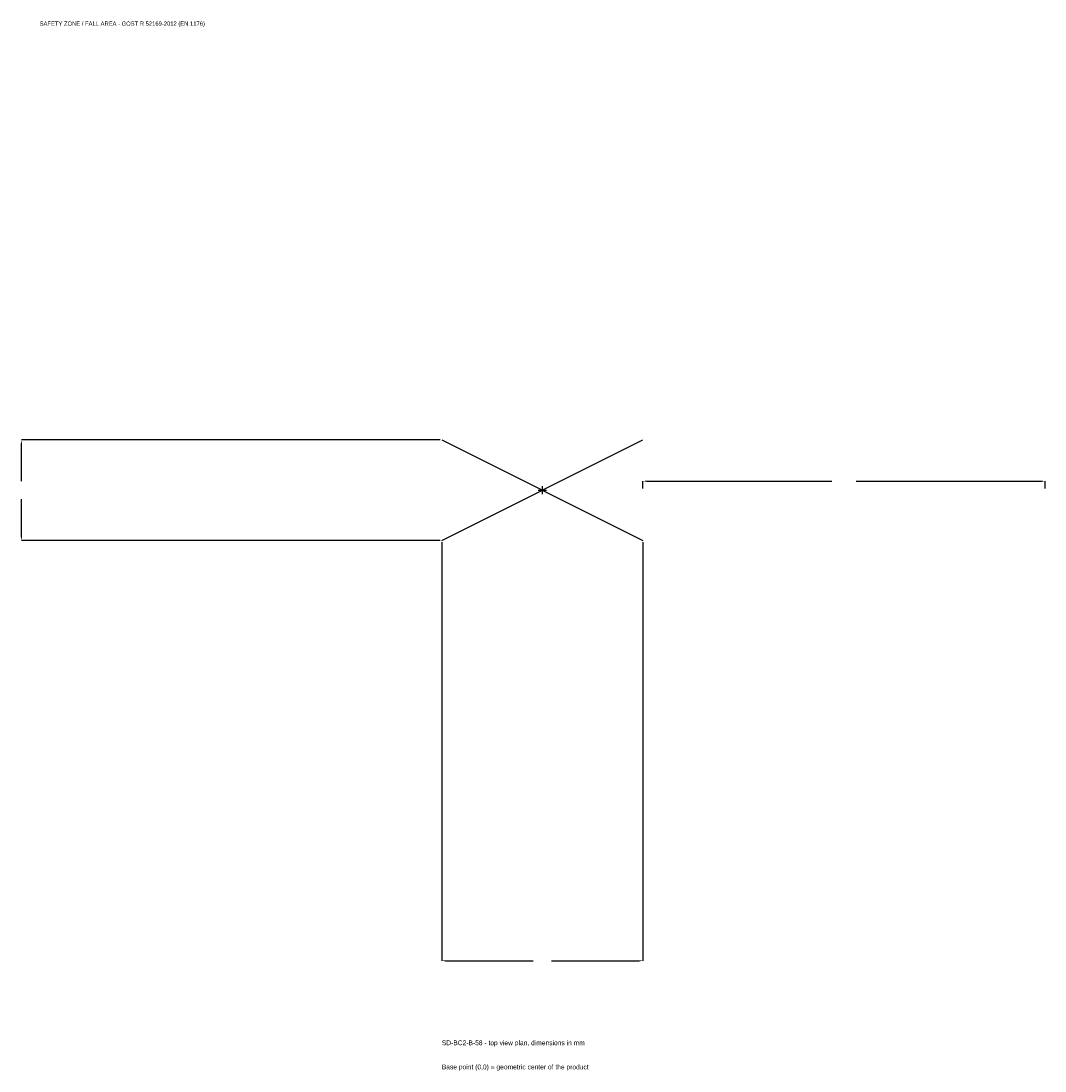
# Model space of a CAD drawing. Extents: x -1945 to 1875, y -2166 to 1750.
import ezdxf

# ---------------------------------------------------------------- set-up
doc = ezdxf.new("R2010")
doc.units = 0
for name, color, linetype in [('GP_MAF_zona_bezopasnosti', 1, 'Continuous'), ('ZSK_DANNYE', 3, 'Continuous'), ('ZSK_KONTUR', 7, 'Continuous'), ('ZSK_RAZMERY', 8, 'Continuous')]:
    doc.layers.add(name, color=color, linetype=linetype)
doc.dimstyles.new('ORION', dxfattribs={"dimtxt": 22.5, "dimasz": 13.5, "dimexe": 1.25, "dimexo": 6.75, "dimtad": 1, "dimcen": 2.5, "dimazin": 3, "dimtfac": 1, "dimtmove": 0, "dimatfit": 3})

# ---------------------------------------------------------------- blocks, each defined once
blk = doc.blocks.new('_CLOSEDFILLED')
at = {"color": 0, "linetype": 'BYBLOCK'}
blk.add_solid([(-1, 0.16), (0, 0), (-1, -0.16)], dxfattribs=at)
blk = doc.blocks.new('*D1')
for p, q in [((-375, -194.25), (-375, -1755)), ((375, -194.25), (375, -1755)), ((-361.5, -1755), (-33.75, -1755)), ((33.75, -1755), (361.5, -1755))]:
    blk.add_line(p, q)
at = {"layer": 'Defpoints'}
for p in [(-375, -187.5), (375, -187.5), (-375, -1755)]:
    blk.add_point(p, dxfattribs=at)
at = {"layer": 'ZSK_RAZMERY', "xscale": 13.5, "yscale": 13.5, "rotation": 180}
blk.add_blockref('_CLOSEDFILLED', (-375, -1755), dxfattribs=at)
at = {"layer": 'ZSK_RAZMERY', "xscale": 13.5, "yscale": 13.5}
blk.add_blockref('_CLOSEDFILLED', (375, -1755), dxfattribs=at)
blk = doc.blocks.new('*D2')
for p, q in [((-381.75, 187.5), (-1942.5, 187.5)), ((-1942.5, 33.75), (-1942.5, 174)), ((-1942.5, -174), (-1942.5, -33.75)), ((-381.75, -187.5), (-1942.5, -187.5))]:
    blk.add_line(p, q)
at = {"layer": 'Defpoints'}
for p in [(-375, 187.5), (-1942.5, -187.5), (-375, -187.5)]:
    blk.add_point(p, dxfattribs=at)
at = {"layer": 'ZSK_RAZMERY', "xscale": 13.5, "yscale": 13.5}
for p, rotation in [((-1942.5, 187.5), 90), ((-1942.5, -187.5), 270)]:
    blk.add_blockref('_CLOSEDFILLED', p, dxfattribs=dict(at, rotation=rotation))
blk = doc.blocks.new('*D3')
for p, q in [((375, 6.75), (375, 33.75)), ((388.5, 33.75), (1080, 33.75)), ((1170, 33.75), (1861.5, 33.75)), ((1875, 6.75), (1875, 33.75))]:
    blk.add_line(p, q)
at = {"layer": 'Defpoints'}
for p in [(375, 33.75), (375, 0), (1875, 0)]:
    blk.add_point(p, dxfattribs=at)
at = {"layer": 'ZSK_RAZMERY', "xscale": 13.5, "yscale": 13.5, "rotation": 180}
blk.add_blockref('_CLOSEDFILLED', (375, 33.75), dxfattribs=at)
at = {"layer": 'ZSK_RAZMERY', "xscale": 13.5, "yscale": 13.5}
blk.add_blockref('_CLOSEDFILLED', (1875, 33.75), dxfattribs=at)
blk = doc.blocks.new('B1')
at = {"layer": 'ZSK_KONTUR'}
for p, q in [((-375, -187.5), (375, 187.5)), ((-375, 187.5), (375, -187.5))]:
    blk.add_line(p, q, dxfattribs=at)
at = {"layer": 'ZSK_RAZMERY'}
for p, q in [((-15, 0), (15, 0)), ((0, -15), (0, 15))]:
    blk.add_line(p, q, dxfattribs=at)
at = {"layer": 'GP_MAF_zona_bezopasnosti', "color": 1}
blk.add_text('SAFETY ZONE / FALL AREA - GOST R 52169-2012 (EN 1176)', height=15.75, dxfattribs=at).set_placement((-1875, 1732.5))
at = {"layer": 'ZSK_RAZMERY'}
dim = blk.add_linear_dim(base=(-1942.5, -187.5), p1=(-375, -187.5), p2=(-375, 187.5), angle=90, dimstyle='ORION', dxfattribs=at)
dim.commit()
dim.dimension.update_dxf_attribs({"geometry": '*D2', "text_midpoint": (-1942.5, 0)})
for base, p1, p2, picture, middle in [((375, 33.75), (375, 0), (1875, 0), '*D3', (1125, 33.75)), ((-375, -1755), (-375, -187.5), (375, -187.5), '*D1', (0, -1755))]:
    dim = blk.add_linear_dim(base=base, p1=p1, p2=p2, dimstyle='ORION', dxfattribs=at)
    dim.commit()
    dim.dimension.update_dxf_attribs({"geometry": picture, "text_midpoint": middle})

msp = doc.modelspace()

# ---------------------------------------------------------------- block references
msp.add_blockref('B1', (0, 0))

# ---------------------------------------------------------------- texts
at = {"layer": 'ZSK_DANNYE', "color": 3}
msp.add_text('SD-BC2-B-58 - top view plan, dimensions in mm', height=18, dxfattribs=at).set_placement((-375, -2070))
at = {"layer": 'ZSK_DANNYE', "color": 7}
msp.add_text('Base point (0,0) = geometric center of the product', height=18, dxfattribs=at).set_placement((-375, -2160))

doc.saveas('drawing.dxf')
